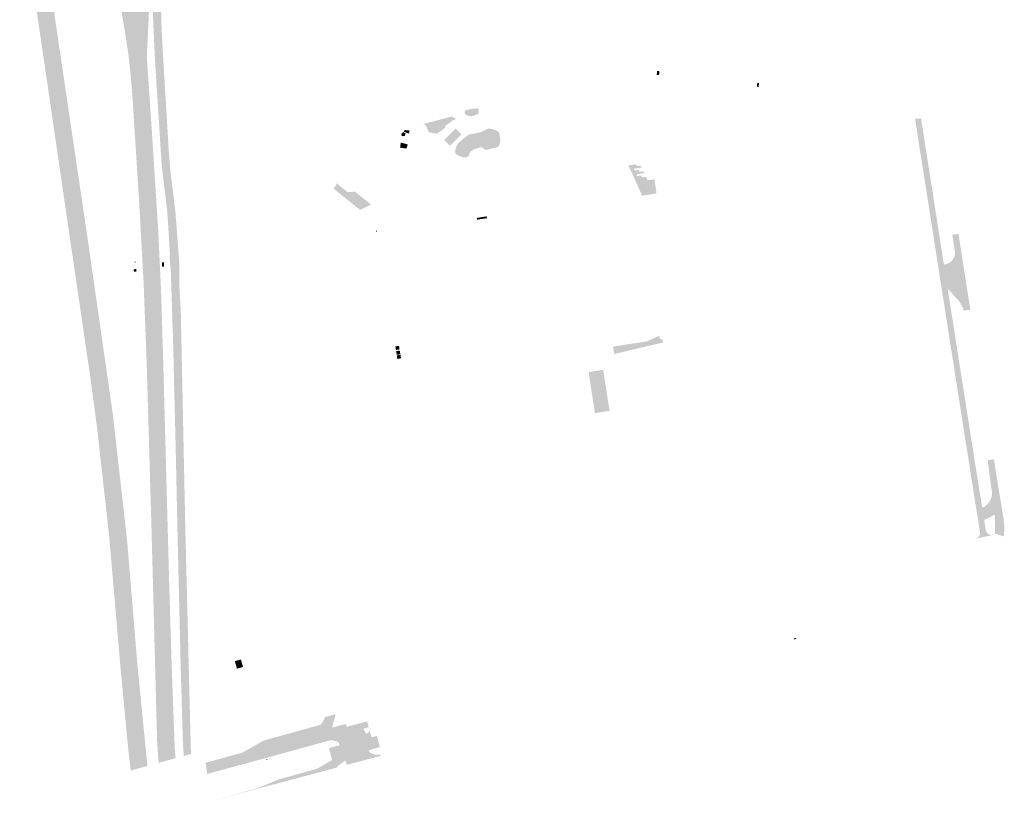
# Model space of a CAD drawing. Header units: inches. Extents: x 83218 to 84837, y 445814 to 447252.
# Tile 1 of 12: x 83621 to 84119, y 445814 to 446209. Entities that reach past the tile are written whole.
import ezdxf

# ---------------------------------------------------------------- set-up
doc = ezdxf.new("R2010")
doc.units = ezdxf.units.IN
doc.header["$MEASUREMENT"] = 0

msp = doc.modelspace()

# ---------------------------------------------------------------- hatches: boundary and pattern name
for points in [[(83707.43, 445838.02), (83703.69, 445836.99), (83703.64, 445837.55), (83703.62, 445837.72), (83703.61, 445837.87), (83703.25, 445843.37), (83702.07, 445884.75), (83700.44, 445953.67), (83699.68, 445989.34), (83698.28, 446047.18), (83697.15, 446081.94), (83696.99, 446084.2), (83696.75, 446086.07), (83696.63, 446087.85), (83696.65, 446091.38), (83696.14, 446100.06), (83695.52, 446109.74), (83695.12, 446114.16), (83694.52, 446119.32), (83693.46, 446127.84), (83692.43, 446137.41), (83691.3, 446155.13), (83689.12, 446189.5), (83688.22, 446208.73), (83687.61, 446255.26), (83688.09, 446260.67), (83691.15, 446295.16), (83695.28, 446296.33), (83694.56, 446288.65), (83695.5, 446287.67), (83696.28, 446286.93), (83697.11, 446286.24), (83697.99, 446285.62), (83698.9, 446285.08), (83699.86, 446284.61), (83700.85, 446284.22), (83703.57, 446283.55), (83704.98, 446282.93), (83705.35, 446282.55), (83705.48, 446282.26), (83705.65, 446281.18), (83706.26, 446278.88), (83707.58, 446275.4), (83707.85, 446274.91), (83708.16, 446274.45), (83708.52, 446274.02), (83708.91, 446273.62), (83709.33, 446273.26), (83709.57, 446273.09), (83709.81, 446272.93), (83710.05, 446272.78), (83709.05, 446271.23), (83708.76, 446271.4), (83708.48, 446271.59), (83708.21, 446271.79), (83707.65, 446272.26), (83707.14, 446272.78), (83706.68, 446273.35), (83706.27, 446273.95), (83705.92, 446274.59), (83703.58, 446279.58), (83703.47, 446279.81), (83703.34, 446280.04), (83703.19, 446280.25), (83703.02, 446280.45), (83702.84, 446280.64), (83702.65, 446280.81), (83702.43, 446280.97), (83702.21, 446281.1), (83701.98, 446281.22), (83701.74, 446281.32), (83701.49, 446281.4), (83701.24, 446281.46), (83697.28, 446282.09), (83697.03, 446282.12), (83696.78, 446282.14), (83696.53, 446282.13), (83696.29, 446282.1), (83696.04, 446282.05), (83695.8, 446281.98), (83695.57, 446281.89), (83695.34, 446281.78), (83695.13, 446281.66), (83694.92, 446281.52), (83694.76, 446281.38), (83694.61, 446281.24), (83694.47, 446281.09), (83694.34, 446280.93), (83694.22, 446280.76), (83694.11, 446280.58), (83694.07, 446280.5), (83694.03, 446280.42), (83693.99, 446280.35), (83693.95, 446280.27), (83693.92, 446280.19), (83693.89, 446280.1), (83693.85, 446279.99), (83693.82, 446279.87), (83693.79, 446279.76), (83693.77, 446279.64), (83693.75, 446279.52), (83693.74, 446279.4), (83692.61, 446265.97), (83691.73, 446255.46), (83692.31, 446208.88), (83692.87, 446197.52), (83692.98, 446195.42), (83693.05, 446193.91), (83695.95, 446145.65), (83696.04, 446144.06), (83696.55, 446137.56), (83696.79, 446134.69), (83697.17, 446130.51), (83697.43, 446128.49), (83698.61, 446119.53), (83698.94, 446115.95), (83699.25, 446114.05), (83699.5, 446111.71), (83701.51, 446085.39), (83701.4, 446078.46), (83701.49, 446073.76), (83702.18, 446062.25), (83702.93, 446025.8), (83704.51, 445950.09), (83705.78, 445900.07), (83706.12, 445885.25), (83707.28, 445839.37), (83707.35, 445838.74), (83707.37, 445838.58), (83707.43, 445838.02), (83707.43, 445838.02)], [(83699.56, 445835.86), (83690.98, 445833.5), (83690.93, 445834.07), (83690.91, 445834.23), (83690.86, 445834.84), (83690.22, 445844.28), (83687.34, 445953.36), (83684.94, 446035.94), (83683.38, 446076.54), (83681.06, 446118.51), (83677.66, 446171.79), (83677.54, 446172.94), (83677.12, 446178.28), (83676.52, 446184.3), (83675.69, 446192.11), (83674.2, 446201.71), (83671.45, 446217.93), (83671.11, 446219.69), (83670.8, 446221.46), (83670.52, 446223.23), (83670.28, 446225.01), (83670.08, 446226.79), (83669.91, 446228.58), (83668.09, 446256.95), (83667.96, 446259.66), (83666.7, 446286.41), (83682.83, 446287.18), (83683, 446285.96), (83684.42, 446260.82), (83684.94, 446251.54), (83686.63, 446224.17), (83685, 446190.85), (83687.41, 446155.05), (83687.59, 446152.42), (83690.82, 446102.19), (83692.22, 446071.87), (83692.5, 446063), (83693.27, 446037.51), (83696.33, 445923.62), (83697.52, 445884.26), (83699.13, 445840.8), (83699.49, 445836.59), (83699.51, 445836.42), (83699.56, 445835.88), (83699.56, 445835.86), (83699.56, 445835.86)], [(83685.33, 445831.94), (83676.88, 445829.62), (83676.8, 445830.2), (83676.79, 445830.36), (83675.84, 445838.23), (83671.6, 445882.78), (83665.99, 445948.08), (83659.88, 446002.88), (83657.55, 446020.3), (83656.26, 446029.91), (83645.9, 446100.44), (83641.36, 446131.46), (83636.32, 446166.24), (83624.73, 446245.15), (83623.34, 446254.98), (83620.74, 446273.28), (83621.16, 446273.37), (83629.18, 446274.52), (83631.56, 446257.58), (83644.95, 446167.07), (83654.87, 446100.12), (83667.81, 446009.93), (83675.03, 445946.08), (83680.26, 445882.98), (83685.24, 445832.68), (83685.26, 445832.52), (83685.33, 445831.94), (83685.33, 445831.94)], [(83944.18, 446183.3), (83943.96, 446181.32), (83943.75, 446181.34), (83942.76, 446181.47), (83943.02, 446183.44), (83943.11, 446183.42), (83944.18, 446183.3), (83944.18, 446183.3)], [(83994.52, 446177.35), (83994.32, 446175.36), (83993.4, 446175.47), (83993.65, 446177.45), (83994.52, 446177.35), (83994.52, 446177.35)], [(83852.82, 446163.8), (83852.82, 446161.93), (83850.84, 446160.98), (83849.79, 446160.67), (83849.06, 446160.54), (83847.68, 446160.68), (83846.48, 446161.26), (83845.91, 446161.71), (83845.75, 446162.1), (83845.67, 446162.83), (83845.68, 446162.92), (83845.71, 446163.01), (83845.74, 446163.1), (83845.78, 446163.18), (83845.83, 446163.26), (83845.88, 446163.34), (83845.94, 446163.41), (83846.01, 446163.47), (83846.09, 446163.53), (83846.17, 446163.58), (83846.26, 446163.63), (83846.35, 446163.66), (83847.13, 446163.87), (83850.26, 446164.35), (83852.08, 446164.52), (83852.15, 446164.51), (83852.22, 446164.49), (83852.29, 446164.47), (83852.36, 446164.44), (83852.42, 446164.41), (83852.48, 446164.37), (83852.54, 446164.32), (83852.59, 446164.27), (83852.64, 446164.22), (83852.69, 446164.16), (83852.73, 446164.09), (83852.76, 446164.02), (83852.79, 446163.95), (83852.81, 446163.88), (83852.82, 446163.8), (83852.82, 446163.8)], [(83840.05, 446158.76), (83835.82, 446155.52), (83836.1, 446154.97), (83831.88, 446151.74), (83827.56, 446152.41), (83825.93, 446156.16), (83824.71, 446156.63), (83839.21, 446160.36), (83841.32, 446159.35), (83840.24, 446158.52), (83840.05, 446158.76), (83840.05, 446158.76)], [(84087.99, 446085.52), (84089.91, 446073.1), (84091.76, 446061.16), (84092.1, 446059.18), (84094.77, 446042.08), (84098.44, 446018.92), (84102.5, 445992.79), (84103.13, 445988.7), (84103.87, 445984.16), (84104.17, 445982.3), (84107.35, 445962.5), (84108.33, 445956.1), (84108.3, 445956.03), (84105.37, 445955.61), (84103.76, 445965.56), (84101.8, 445977.97), (84099.96, 445989.91), (84099.45, 445993.05), (84095.74, 446016.62), (84092.21, 446039.11), (84091.98, 446040.58), (84086.93, 446072.77), (84084.89, 446085.86), (84083.2, 446096.66), (84078.77, 446125.1), (84075.98, 446142.59), (84074.07, 446154.93), (84073.57, 446158.16), (84073.42, 446159.24), (84076.43, 446159.47), (84076.89, 446156.37), (84077.04, 446155.52), (84079.19, 446141.75), (84081.72, 446125.56), (84086.15, 446097.19), (84086.83, 446092.82), (84087.99, 446085.52)], [(83817.98, 446153.28), (83817.39, 446151.73), (83814.79, 446152.81), (83815.45, 446153.55), (83817.98, 446153.28), (83817.98, 446153.28)], [(83844.1, 446151.32), (83838.31, 446145.53), (83835.37, 446148.48), (83841.16, 446154.27), (83844.1, 446151.32), (83844.1, 446151.32)], [(83863.79, 446148.39), (83863.35, 446146.26), (83862.59, 446145.02), (83857.15, 446143.61), (83856.96, 446143.59), (83856.78, 446143.58), (83856.59, 446143.58), (83856.41, 446143.6), (83856.23, 446143.64), (83856.03, 446143.69), (83855.84, 446143.76), (83855.66, 446143.85), (83855.48, 446143.96), (83855.32, 446144.07), (83855.16, 446144.21), (83854.75, 446144.6), (83854.69, 446144.66), (83854.62, 446144.72), (83854.56, 446144.76), (83854.48, 446144.8), (83854.41, 446144.83), (83854.33, 446144.86), (83854.25, 446144.87), (83854.17, 446144.88), (83854.09, 446144.89), (83854.01, 446144.88), (83853.93, 446144.87), (83850.29, 446143.77), (83848.52, 446142.49), (83847.66, 446140.44), (83846.57, 446139.68), (83845.23, 446139.72), (83843.54, 446140.23), (83841.79, 446141.06), (83841.65, 446141.15), (83841.53, 446141.25), (83841.41, 446141.36), (83841.31, 446141.48), (83841.21, 446141.6), (83841.11, 446141.75), (83841.03, 446141.91), (83840.97, 446142.08), (83840.92, 446142.25), (83840.88, 446142.42), (83840.86, 446142.6), (83840.86, 446142.78), (83840.87, 446142.96), (83841.25, 446144.59), (83841.96, 446146.08), (83842.58, 446147), (83843.48, 446147.8), (83844.58, 446148.75), (83847.03, 446150.67), (83848.04, 446151.28), (83849.18, 446151.57), (83850.53, 446151.73), (83852.03, 446152.06), (83853.64, 446152.47), (83855.03, 446153.01), (83856.09, 446153.57), (83857.5, 446154.18), (83859.1, 446154.26), (83861.45, 446153.46), (83862.93, 446152.39), (83863.26, 446151.64), (83863.79, 446148.39), (83863.79, 446148.39)], [(83815.85, 446151.94), (83815.39, 446150.55), (83814.68, 446150.55), (83814.63, 446150.38), (83814.34, 446150.42), (83814.33, 446150.59), (83813.59, 446150.68), (83813.93, 446151.95), (83814.51, 446152.51), (83815.85, 446151.94), (83815.85, 446151.94)], [(83816.97, 446146.26), (83816.25, 446144.21), (83813.03, 446144.64), (83813.41, 446147.23), (83816.97, 446146.26), (83816.97, 446146.26)], [(83941.62, 446128.66), (83942.71, 446121.5), (83935.42, 446120.37), (83930.76, 446130.66), (83929.12, 446134.32), (83928.52, 446135.64), (83932.31, 446136.23), (83932.74, 446135.28), (83934.75, 446135.58), (83935.19, 446134.61), (83931.21, 446134.04), (83931.65, 446133.11), (83933.6, 446133.37), (83934.04, 446132.43), (83936.03, 446132.72), (83936.47, 446131.78), (83932.54, 446131.2), (83932.94, 446130.24), (83934.97, 446130.57), (83935.34, 446129.62), (83937.3, 446129.91), (83938.11, 446128.18), (83941.62, 446128.66)], [(83794.97, 446118.58), (83798.34, 446115.86), (83792.86, 446113.13), (83789.05, 446116.19), (83788.51, 446116.62), (83779.49, 446123.86), (83781.08, 446126.53), (83786.46, 446122.21), (83790.32, 446122.33), (83794.43, 446119.02), (83794.97, 446118.58)], [(83856.82, 446109.9), (83856.97, 446108.99), (83852.03, 446108.23), (83851.89, 446109.11), (83856.82, 446109.9), (83856.82, 446109.9)], [(83801.15, 446102.75), (83801.23, 446101.92), (83800.98, 446101.9), (83800.9, 446102.73), (83801.15, 446102.75), (83801.15, 446102.75)], [(84098.13, 446083.23), (84101.35, 446062.66), (84098.07, 446062.24), (84097.6, 446063.5), (84097.03, 446064.72), (84096.37, 446065.89), (84095.62, 446066.98), (84094.79, 446068.02), (84093.88, 446068.98), (84090.53, 446072.72), (84089.91, 446073.1), (84087.99, 446085.52), (84088.96, 446085.73), (84089.41, 446085.85), (84089.86, 446086.01), (84090.29, 446086.2), (84090.7, 446086.43), (84091.1, 446086.69), (84091.47, 446086.98), (84091.82, 446087.3), (84092.14, 446087.65), (84092.43, 446088.02), (84092.69, 446088.42), (84092.92, 446088.83), (84093.11, 446089.26), (84093.27, 446089.7), (84093.4, 446090.15), (84093.49, 446090.62), (84093.55, 446091.1), (84093.56, 446091.57), (84093.54, 446092.05), (84093.27, 446093.8), (84092.57, 446098.21), (84092.24, 446100.59), (84095.38, 446101.01), (84095.73, 446098.75), (84096.38, 446094.36), (84097.65, 446086.24), (84098.13, 446083.23)], [(83678.46, 446081.87), (83678.41, 446083.17), (83679.71, 446083.21), (83679.76, 446081.91), (83678.46, 446081.87), (83678.46, 446081.87)], [(83678.57, 446086.89), (83679.34, 446086.91), (83679.35, 446086.62), (83678.93, 446086.6), (83678.58, 446086.59), (83678.57, 446086.89), (83678.57, 446086.89)], [(83693.62, 446086.73), (83693.66, 446084.53), (83692.66, 446084.51), (83692.62, 446086.71), (83693.62, 446086.73), (83693.62, 446086.73)], [(83944.73, 446045.81), (83944.57, 446045.78), (83921.3, 446040.28), (83920.68, 446044), (83937.88, 446046.68), (83937.96, 446046.72), (83940.24, 446047.77), (83943.71, 446049.36), (83944.16, 446049.33), (83944.32, 446048.38), (83944.43, 446047.69), (83945.61, 446047.87), (83945.66, 446047.53), (83945.89, 446046.01), (83944.73, 446045.81), (83944.73, 446045.81)], [(83810.96, 446042.31), (83810.69, 446044.14), (83812.5, 446044.45), (83812.79, 446042.61), (83810.96, 446042.31), (83810.96, 446042.31)], [(83811.36, 446039.86), (83811.06, 446041.72), (83812.88, 446042), (83813.19, 446040.15), (83811.36, 446039.86), (83811.36, 446039.86)], [(83813.52, 446038.07), (83811.69, 446037.74), (83811.39, 446039.58), (83813.23, 446039.89), (83813.52, 446038.07), (83813.52, 446038.07)], [(83916.02, 446030.43), (83918.54, 446014.3), (83918.98, 446011.5), (83918.63, 446011.45), (83911.89, 446010.42), (83911.55, 446010.36), (83911.2, 446012.64), (83908.65, 446029.26), (83908.55, 446029.91), (83908.37, 446031.11), (83915.74, 446032.27), (83915.92, 446031.11), (83916.02, 446030.43), (83916.02, 446030.43)], [(84114.27, 445980.56), (84118.13, 445956.98), (84118.27, 445955.84), (84113.87, 445956.99), (84113.77, 445958.39), (84113.75, 445958.5), (84113.67, 445958.66), (84113.54, 445958.78), (84113.37, 445958.85), (84113.2, 445958.86), (84113.02, 445958.81), (84112.24, 445958.23), (84111.8, 445957.99), (84111.36, 445957.76), (84110.92, 445957.53), (84110.42, 445957.29), (84109.91, 445957.05), (84109.4, 445956.83), (84108.65, 445956.53), (84108.61, 445956.51), (84108.57, 445956.48), (84108.53, 445956.45), (84108.5, 445956.42), (84108.47, 445956.38), (84108.44, 445956.34), (84108.43, 445956.32), (84108.41, 445956.3), (84108.41, 445956.29), (84108.39, 445956.26), (84108.38, 445956.21), (84108.36, 445956.17), (84108.36, 445956.13), (84108.35, 445956.08), (84108.35, 445956.04), (84108.35, 445955.99), (84108.34, 445956.03), (84107.35, 445962.5), (84107.97, 445962.8), (84108.57, 445963.15), (84109.13, 445963.55), (84109.63, 445963.96), (84110.1, 445964.4), (84110.54, 445964.88), (84110.94, 445965.44), (84111.29, 445966.03), (84111.59, 445966.64), (84111.83, 445967.28), (84112.03, 445967.94), (84112.17, 445968.61), (84112.25, 445969.28), (84112.27, 445969.96), (84112.24, 445970.64), (84112.15, 445971.32), (84110.27, 445985.32), (84110.09, 445986.61), (84113.25, 445986.96), (84114.27, 445980.56)], [(84108.35, 445955.99), (84109.03, 445951.98), (84109.11, 445951.28), (84109.16, 445951.04), (84109.23, 445950.8), (84109.32, 445950.57), (84109.43, 445950.35), (84109.56, 445950.13), (84109.7, 445949.93), (84109.86, 445949.74), (84110.04, 445949.57), (84110.23, 445949.41), (84110.43, 445949.26), (84110.65, 445949.13), (84110.88, 445949.02), (84111.12, 445948.93), (84111.37, 445948.86), (84111.62, 445948.82), (84111.87, 445948.79), (84112.13, 445948.79), (84112.38, 445948.8), (84113.38, 445948.92), (84103.05, 445946.64), (84104.05, 445946.93), (84104.32, 445947.02), (84104.57, 445947.12), (84104.81, 445947.25), (84105.04, 445947.4), (84105.25, 445947.58), (84105.45, 445947.77), (84105.63, 445947.98), (84105.79, 445948.2), (84105.93, 445948.43), (84106.04, 445948.68), (84106.14, 445948.94), (84106.2, 445949.2), (84106.25, 445949.47), (84106.27, 445949.74), (84106.26, 445950.01), (84106.23, 445950.28), (84106.08, 445951.23), (84105.37, 445955.61), (84108.34, 445956.03), (84108.35, 445955.99)], [(84113.84, 445949.41), (84113.88, 445955.37), (84113.88, 445956.37), (84113.87, 445956.99), (84118.27, 445955.84), (84118.31, 445955.56), (84118.35, 445955.28), (84118.38, 445955), (84118.43, 445954.37), (84118.47, 445953.75), (84118.48, 445953.12), (84118.52, 445952.01), (84118.43, 445950), (84118.25, 445948.02), (84113.84, 445949.41)], [(84012.18, 445896.42), (84013.33, 445896.73), (84013.45, 445896.28), (84012.3, 445895.96), (84012.18, 445896.42), (84012.18, 445896.42)], [(83732.61, 445885.76), (83733.65, 445881.98), (83730.53, 445881.15), (83729.52, 445884.92), (83732.61, 445885.76), (83732.61, 445885.76)], [(83779.32, 445851.45), (83733.46, 445838.7), (83743.84, 445844.64), (83744.53, 445844.88), (83772.79, 445852.69), (83773.27, 445853.3), (83773.72, 445853.94), (83774.13, 445854.61), (83774.47, 445855.26), (83774.78, 445855.93), (83775.05, 445856.61), (83780.35, 445858.03), (83780.33, 445857.78), (83780.31, 445857.54), (83780.27, 445857.29), (83780.23, 445857.05), (83780.18, 445856.81), (83780.13, 445856.57), (83778.78, 445852.14), (83778.76, 445852.1), (83778.75, 445852.06), (83778.74, 445852.02), (83778.74, 445851.98), (83778.73, 445851.94), (83778.74, 445851.9), (83778.74, 445851.86), (83778.75, 445851.81), (83778.76, 445851.77), (83778.78, 445851.74), (83778.8, 445851.7), (83778.82, 445851.66), (83778.84, 445851.63), (83778.87, 445851.6), (83778.9, 445851.57), (83778.93, 445851.54), (83778.96, 445851.52), (83779, 445851.5), (83779.04, 445851.48), (83779.08, 445851.46), (83779.12, 445851.45), (83779.16, 445851.44), (83779.2, 445851.44), (83779.24, 445851.44), (83779.28, 445851.44), (83779.32, 445851.45), (83779.32, 445851.45)], [(83797.74, 445849.6), (83798.62, 445846.41), (83788.59, 445843.65), (83786.07, 445851.73), (83791.4, 445853.1), (83796.41, 445854.44), (83797.2, 445851.54), (83794.89, 445850.9), (83794.75, 445850.82), (83794.64, 445850.62), (83794.65, 445850.39), (83794.71, 445850.28), (83795.72, 445848.45), (83795.88, 445848.31), (83796.12, 445848.24), (83796.34, 445848.28), (83797.74, 445849.6)], [(83779.78, 445850.12), (83733.83, 445837.35), (83714.94, 445832.14), (83714.77, 445833.55), (83715.74, 445833.81), (83733.46, 445838.7), (83779.32, 445851.45), (83782.38, 445852.3), (83785.64, 445853.19), (83786.07, 445851.73), (83779.78, 445850.12), (83779.78, 445850.12)], [(83715.47, 445827.88), (83715.3, 445829.24), (83714.94, 445832.14), (83733.83, 445837.35), (83779.78, 445850.12), (83786.07, 445851.73), (83788.59, 445843.65), (83781.68, 445841.74), (83781.56, 445842.16), (83782.01, 445842.29), (83782.05, 445842.3), (83782.09, 445842.31), (83782.13, 445842.33), (83782.16, 445842.36), (83782.2, 445842.38), (83782.23, 445842.41), (83782.26, 445842.44), (83782.29, 445842.48), (83782.31, 445842.51), (83782.33, 445842.55), (83782.35, 445842.59), (83782.36, 445842.63), (83782.37, 445842.67), (83782.38, 445842.71), (83782.38, 445842.76), (83782.38, 445842.8), (83782.37, 445842.84), (83782.36, 445842.88), (83782.3, 445843.07), (83782.22, 445843.25), (83782.12, 445843.41), (83782.01, 445843.57), (83781.88, 445843.72), (83781.74, 445843.85), (83781.58, 445843.97), (83781.42, 445844.08), (83780.85, 445844.35), (83780.26, 445844.57), (83779.65, 445844.72), (83779.02, 445844.82), (83778.39, 445844.85), (83777.76, 445844.82), (83777.14, 445844.73), (83776.52, 445844.59), (83775.78, 445844.38), (83743.66, 445835.54), (83715.47, 445827.88), (83715.47, 445827.88)], [(83802.83, 445841.47), (83797.66, 445840.03), (83795.73, 445839.5), (83795.6, 445839.91), (83790.22, 445838.43), (83778.55, 445835.22), (83778.46, 445835.57), (83778.3, 445836.25), (83777.52, 445839.55), (83777.36, 445840.24), (83777.23, 445840.76), (83777.18, 445840.97), (83781.56, 445842.16), (83781.68, 445841.74), (83788.59, 445843.65), (83801.22, 445847.12), (83801.31, 445846.83), (83801.5, 445846.16), (83801.71, 445845.47), (83802.26, 445843.57), (83802.46, 445842.88), (83802.66, 445842.19), (83802.81, 445841.69), (83802.83, 445841.47), (83802.83, 445841.47)], [(83803.33, 445837.06), (83786.1, 445832.45), (83786.09, 445832.49), (83786.09, 445832.53), (83786.08, 445832.57), (83785.55, 445834.3), (83785.53, 445834.33), (83785.5, 445834.36), (83785.48, 445834.39), (83785.45, 445834.41), (83785.41, 445834.44), (83785.38, 445834.46), (83785.34, 445834.47), (83785.31, 445834.49), (83785.27, 445834.5), (83785.23, 445834.51), (83785.19, 445834.51), (83785.15, 445834.51), (83785.11, 445834.51), (83785.07, 445834.51), (83785.03, 445834.5), (83785, 445834.48), (83784.96, 445834.47), (83784.93, 445834.45), (83784.89, 445834.43), (83784.86, 445834.41), (83781.35, 445831.73), (83781.32, 445831.7), (83781.29, 445831.67), (83781.27, 445831.64), (83781.24, 445831.6), (83781.22, 445831.56), (83781.2, 445831.52), (83781.19, 445831.47), (83781.18, 445831.43), (83781.17, 445831.39), (83781.17, 445831.34), (83781.17, 445831.3), (83781.18, 445831.25), (83781.19, 445831.21), (83781.2, 445831.17), (83781.21, 445831.15), (83775.95, 445829.74), (83775.1, 445832.84), (83778.53, 445834.82), (83778.55, 445835.22), (83790.22, 445838.43), (83795.6, 445839.91), (83795.73, 445839.5), (83797.64, 445840.02), (83797.58, 445840), (83797.55, 445839.98), (83797.51, 445839.96), (83797.48, 445839.93), (83797.45, 445839.9), (83797.42, 445839.87), (83797.4, 445839.84), (83797.38, 445839.8), (83797.36, 445839.77), (83797.34, 445839.73), (83797.33, 445839.69), (83797.32, 445839.65), (83797.31, 445839.61), (83797.31, 445839.56), (83797.31, 445839.52), (83797.32, 445839.48), (83797.32, 445839.44), (83797.34, 445839.36), (83797.36, 445839.29), (83797.38, 445839.21), (83797.42, 445839.14), (83797.46, 445839.07), (83797.5, 445839.01), (83797.56, 445838.95), (83797.61, 445838.89), (83797.68, 445838.85), (83797.74, 445838.8), (83798.21, 445838.49), (83798.71, 445838.21), (83799.23, 445837.99), (83799.77, 445837.8), (83800.32, 445837.67), (83800.88, 445837.59), (83801.45, 445837.55), (83802.02, 445837.56), (83802.58, 445837.63), (83803.14, 445837.74), (83803.33, 445837.06)], [(83715.3, 445829.24), (83714.68, 445834.3), (83714.77, 445833.55), (83714.94, 445832.14), (83715.3, 445829.24), (83715.3, 445829.24)], [(83745.98, 445835.28), (83746.03, 445835.04), (83745.28, 445834.85), (83745.24, 445835.05), (83745.23, 445835.1), (83745.97, 445835.32), (83745.98, 445835.28), (83745.98, 445835.28)], [(83775.95, 445829.74), (83743.6, 445821.1), (83743.53, 445821.73), (83751.88, 445825.15), (83769.79, 445830.1), (83770.11, 445830.2), (83770.43, 445830.31), (83770.75, 445830.43), (83771.06, 445830.56), (83771.37, 445830.7), (83771.67, 445830.86), (83775.1, 445832.84), (83775.95, 445829.74)], [(83743.6, 445821.1), (83717.17, 445814.04), (83740.72, 445820.58), (83743.53, 445821.73), (83743.6, 445821.1)]]:
    msp.add_hatch(color=256).paths.add_polyline_path(points, flags=0)

doc.saveas('drawing.dxf')
